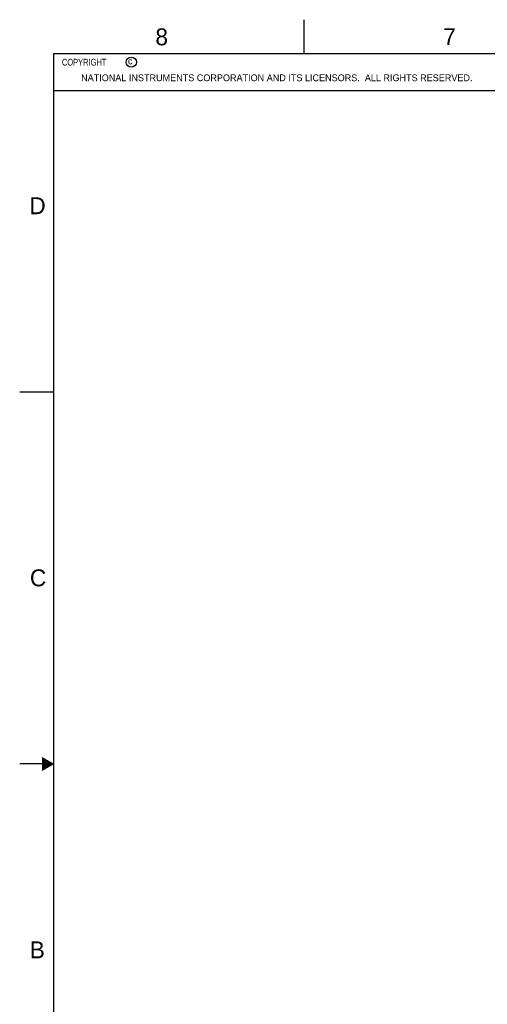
# Model space of a CAD drawing. Header units: inches. Extents: x 0 to 34, y 0 to 22.
# Tile 18 of 100: x 0 to 6.9, y 7.4 to 22. Entities that reach past the tile are written whole.
import ezdxf

# ---------------------------------------------------------------- set-up
doc = ezdxf.new("R2010")
doc.units = ezdxf.units.IN
doc.header["$LTSCALE"] = 1.87
doc.header["$MEASUREMENT"] = 0
doc.layers.get('0').update_dxf_attribs({"linetype": 'CONTINUOUS'})
doc.styles.get("Standard").update_dxf_attribs({"font": 'txt', "width": 0.8})

msp = doc.modelspace()

# ---------------------------------------------------------------- linework, layer by layer
at = {"color": 2, "linetype": 'CONTINUOUS'}
for p, q in [((4.2, 21.5), (4.2, 22)), ((0.5, 21.5), (8.25, 21.5)), ((0.5, 21.5), (0.5, 20.9531)), ((0.5, 20.9531), (8.25, 20.9531)), ((0, 16.5), (0.5, 16.5)), ((0.3303, 11.09), (0.3441, 11.09)), ((0.3303, 11.08), (0.3614, 11.08)), ((0.3303, 11.07), (0.3788, 11.07)), ((0.5, 11), (0, 11)), ((0.3303, 11.06), (0.3961, 11.06)), ((0.3303, 11.05), (0.4134, 11.05)), ((0.3303, 11.04), (0.4307, 11.04)), ((0.3303, 11.03), (0.448, 11.03)), ((0.3303, 11.02), (0.4654, 11.02)), ((0.3303, 11.01), (0.4827, 11.01)), ((0.3303, 10.99), (0.4827, 10.99)), ((0.3303, 10.98), (0.4654, 10.98)), ((0.3303, 10.97), (0.448, 10.97)), ((0.3303, 10.96), (0.4307, 10.96)), ((0.3303, 10.95), (0.4134, 10.95)), ((0.3303, 10.94), (0.3961, 10.94)), ((0.3303, 10.93), (0.3788, 10.93)), ((0.3303, 10.92), (0.3614, 10.92)), ((0.3303, 10.91), (0.3441, 10.91))]:
    msp.add_line(p, q, dxfattribs=at)
at = {"color": 7, "linetype": 'CONTINUOUS', "const_width": 0.02}
for points in [[(0.5, 21.5), (0.5, 0.5)], [(33.5, 21.5), (0.5, 21.5)]]:
    msp.add_lwpolyline(points, dxfattribs=at)
at = {"color": 2, "linetype": 'CONTINUOUS'}
msp.add_circle((1.6484, 21.3727), 0.0754, dxfattribs=at)

# ---------------------------------------------------------------- texts
for s, height, p in [('8', 0.25, (2.0046, 21.6213)), ('7', 0.25, (6.2556, 21.6243)), ('c', 0.1, (1.599, 21.3388)), ('NATIONAL INSTRUMENTS CORPORATION AND ITS LICENSORS.  ALL RIGHTS RESERVED.', 0.1, (0.9071, 21.0911)), ('D', 0.25, (0.1424, 19.125)), ('C', 0.25, (0.1508, 13.6246)), ('B', 0.25, (0.1484, 8.1257))]:
    msp.add_text(s, height=height, dxfattribs=at).set_placement(p)
at = {"color": 2, "linetype": 'CONTINUOUS', "insert": (0.5625, 21.4219), "char_height": 0.1, "width": 1.28, "attachment_point": 1}
msp.add_mtext('  COPYRIGHT     ', dxfattribs=at)

doc.saveas('drawing.dxf')
